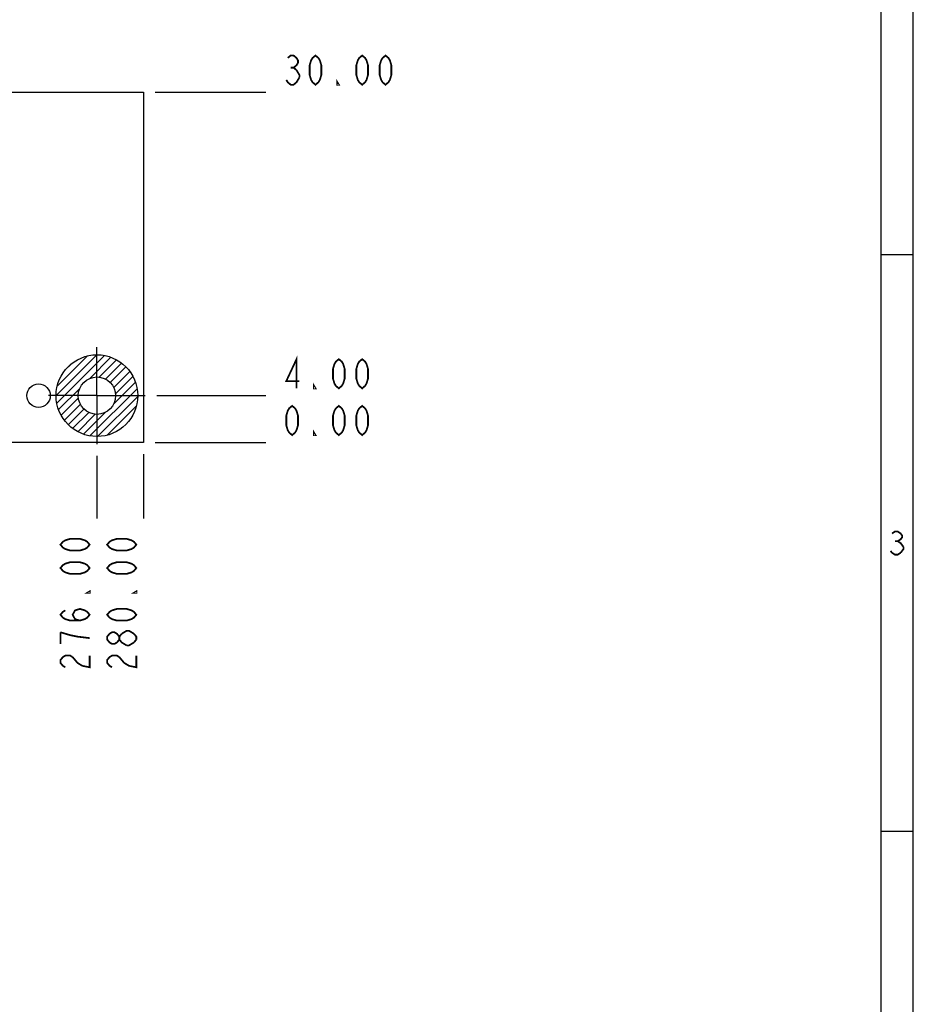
# Model space of a CAD drawing. Header units: millimetres. Extents: x 0 to 420, y 0 to 297.
# Tile 8 of 9: x 343 to 420, y 84 to 169. Entities that reach past the tile are written whole.
import ezdxf

# ---------------------------------------------------------------- set-up
doc = ezdxf.new("R2010")
doc.units = ezdxf.units.MM
doc.header["$LTSCALE"] = 23.1
doc.linetypes.add('CENTER', pattern=[0.6, 0.375, -0.075, 0.075, -0.075])
doc.layers.get('0').update_dxf_attribs({"linetype": 'CONTINUOUS'})
doc.layers.add('02___PRT_ALL_AXES', color=7, linetype='CONTINUOUS')
doc.styles.get("Standard").update_dxf_attribs({"font": 'txt', "width": 0.8})
doc.dimstyles.new('DIMSTYLE_1', dxfattribs={"dimtxt": 2.5, "dimasz": 2.5, "dimexe": 1, "dimexo": 1, "dimtad": 0, "dimtih": 1, "dimtoh": 1, "dimzin": 0, "dimdsep": 46, "dimtxsty": 'STANDARD', "dimblk": '_FILLED', "dimblk1": '_FILLED', "dimblk2": '_FILLED', "dimcen": 0.09, "dimadec": 0, "dimazin": 0, "dimtp": 0.01, "dimtm": 0.01, "dimtfac": 1, "dimtofl": 0, "dimtmove": 0, "dimatfit": 3, "dimldrblk": '_FILLED', "dimfxl": 1, "dimtolj": 1, "dimtzin": 0, "dimarcsym": 0})

# ---------------------------------------------------------------- blocks, each defined once
blk = doc.blocks.new('*D4')
at = {"color": 2, "linetype": 'CONTINUOUS'}
blk.add_line((355.197, 136.425), (364.53, 136.425), dxfattribs=at)
blk = doc.blocks.new('_FILLED')
at = {"color": 0, "linetype": 'BYBLOCK'}
blk.add_solid([(0, 0), (-1, 0.14), (-1, -0.14)], dxfattribs=at)
blk = doc.blocks.new('*D5')
at = {"color": 2, "linetype": 'CONTINUOUS'}
blk.add_line((355.057, 132.425), (364.53, 132.425), dxfattribs=at)
blk = doc.blocks.new('*D6')
at = {"color": 2, "linetype": 'CONTINUOUS'}
blk.add_line((355.057, 162.425), (364.53, 162.425), dxfattribs=at)
blk = doc.blocks.new('*D11')
at = {"color": 2, "linetype": 'CONTINUOUS'}
blk.add_line((350.057, 131.285), (350.057, 125.916), dxfattribs=at)
blk = doc.blocks.new('*D12')
at = {"color": 2, "linetype": 'CONTINUOUS'}
blk.add_line((354.057, 131.425), (354.057, 125.916), dxfattribs=at)

msp = doc.modelspace()

# ---------------------------------------------------------------- linework, layer by layer
at = {"color": 7, "linetype": 'CONTINUOUS', "true_color": 0xf5f5f5}
for p, q in [((420, 0), (420, 297)), ((419.978, 0.358), (419.978, 296.671)), ((417.234, 3.102), (417.234, 293.928)), ((417.234, 148.515), (419.978, 148.515)), ((417.234, 99.129), (419.978, 99.129))]:
    msp.add_line(p, q, dxfattribs=at)
at = {"color": 7, "linetype": 'CONTINUOUS'}
for p, q in [((209.057, 162.425), (354.057, 162.425)), ((354.057, 162.425), (354.057, 132.425))]:
    msp.add_line(p, q, dxfattribs=at)
at = {"color": 2, "linetype": 'CONTINUOUS'}
for p, q in [((346.557, 136.436), (350.047, 139.925)), ((346.616, 135.788), (350.695, 139.867)), ((346.653, 137.239), (349.244, 139.83)), ((347.347, 138.64), (347.843, 139.136)), ((349.435, 137.899), (351.251, 139.716)), ((350.256, 138.013), (351.738, 139.495)), ((350.795, 137.845), (352.167, 139.218)), ((351.201, 137.544), (352.545, 138.888)), ((351.494, 137.13), (352.871, 138.507)), ((351.489, 135.711), (353.361, 137.582)), ((351.65, 136.579), (353.145, 138.074)), ((346.767, 135.232), (348.583, 137.048)), ((349.462, 132.976), (353.506, 137.021)), ((346.987, 134.745), (348.47, 136.227)), ((350.118, 132.926), (353.557, 136.364)), ((347.265, 134.315), (348.637, 135.688)), ((347.595, 133.938), (348.938, 135.282)), ((347.976, 133.612), (349.353, 134.989)), ((348.9, 133.122), (350.772, 134.994)), ((350.937, 133.038), (353.445, 135.545)), ((348.409, 133.338), (349.904, 134.833))]:
    msp.add_line(p, q, dxfattribs=at)
at = {"color": 2, "linetype": 'CONTINUOUS', "const_width": 0.15}
for points in [[(366.405, 165.342), (366.655, 165.55), (366.905, 165.55), (367.155, 165.342), (367.28, 165.134), (367.28, 164.925), (367.155, 164.717), (366.905, 164.509), (367.155, 164.3)], [(368.78, 163.05), (368.53, 163.259), (368.405, 163.467), (368.28, 163.884), (368.28, 164.717), (368.405, 165.134), (368.53, 165.342), (368.78, 165.55), (369.03, 165.342), (369.155, 165.134), (369.28, 164.717), (369.28, 163.884), (369.155, 163.467), (369.03, 163.259), (368.78, 163.05)], [(372.78, 163.05), (372.53, 163.259), (372.405, 163.467), (372.28, 163.884), (372.28, 164.717), (372.405, 165.134), (372.53, 165.342), (372.78, 165.55), (373.03, 165.342), (373.155, 165.134), (373.28, 164.717), (373.28, 163.884), (373.155, 163.467), (373.03, 163.259), (372.78, 163.05)], [(374.78, 163.05), (374.53, 163.259), (374.405, 163.467), (374.28, 163.884), (374.28, 164.717), (374.405, 165.134), (374.53, 165.342), (374.78, 165.55), (375.03, 165.342), (375.155, 165.134), (375.28, 164.717), (375.28, 163.884), (375.155, 163.467), (375.03, 163.259), (374.78, 163.05)], [(366.655, 164.509), (366.905, 164.509)], [(367.405, 163.675), (367.155, 163.259), (366.905, 163.05), (366.655, 163.05), (366.405, 163.259), (366.28, 163.467)], [(367.155, 164.3), (367.405, 163.884), (367.405, 163.675)], [(370.78, 163.05), (370.655, 163.05), (370.655, 163.259), (370.78, 163.05)], [(367.155, 137.05), (367.155, 139.55), (366.28, 137.675), (367.405, 137.675)], [(370.78, 137.05), (370.53, 137.259), (370.405, 137.467), (370.28, 137.884), (370.28, 138.717), (370.405, 139.134), (370.53, 139.342), (370.78, 139.55), (371.03, 139.342), (371.155, 139.134), (371.28, 138.717), (371.28, 137.884), (371.155, 137.467), (371.03, 137.259), (370.78, 137.05)], [(372.78, 137.05), (372.53, 137.259), (372.405, 137.467), (372.28, 137.884), (372.28, 138.717), (372.405, 139.134), (372.53, 139.342), (372.78, 139.55), (373.03, 139.342), (373.155, 139.134), (373.28, 138.717), (373.28, 137.884), (373.155, 137.467), (373.03, 137.259), (372.78, 137.05)], [(368.78, 137.05), (368.655, 137.05), (368.655, 137.259), (368.78, 137.05)], [(366.78, 133.05), (366.53, 133.259), (366.405, 133.467), (366.28, 133.884), (366.28, 134.717), (366.405, 135.134), (366.53, 135.342), (366.78, 135.55), (367.03, 135.342), (367.155, 135.134), (367.28, 134.717), (367.28, 133.884), (367.155, 133.467), (367.03, 133.259), (366.78, 133.05)], [(370.78, 133.05), (370.53, 133.259), (370.405, 133.467), (370.28, 133.884), (370.28, 134.717), (370.405, 135.134), (370.53, 135.342), (370.78, 135.55), (371.03, 135.342), (371.155, 135.134), (371.28, 134.717), (371.28, 133.884), (371.155, 133.467), (371.03, 133.259), (370.78, 133.05)], [(372.78, 133.05), (372.53, 133.259), (372.405, 133.467), (372.28, 133.884), (372.28, 134.717), (372.405, 135.134), (372.53, 135.342), (372.78, 135.55), (373.03, 135.342), (373.155, 135.134), (373.28, 134.717), (373.28, 133.884), (373.155, 133.467), (373.03, 133.259), (372.78, 133.05)], [(368.78, 133.05), (368.655, 133.05), (368.655, 133.259), (368.78, 133.05)], [(349.432, 123.666), (349.224, 123.416), (349.016, 123.291), (348.599, 123.166), (347.766, 123.166), (347.349, 123.291), (347.141, 123.416), (346.932, 123.666), (347.141, 123.916), (347.349, 124.041), (347.766, 124.166), (348.599, 124.166), (349.016, 124.041), (349.224, 123.916), (349.432, 123.666)], [(353.432, 123.666), (353.224, 123.416), (353.016, 123.291), (352.599, 123.166), (351.766, 123.166), (351.349, 123.291), (351.141, 123.416), (350.932, 123.666), (351.141, 123.916), (351.349, 124.041), (351.766, 124.166), (352.599, 124.166), (353.016, 124.041), (353.224, 123.916), (353.432, 123.666)], [(349.432, 121.666), (349.224, 121.416), (349.016, 121.291), (348.599, 121.166), (347.766, 121.166), (347.349, 121.291), (347.141, 121.416), (346.932, 121.666), (347.141, 121.916), (347.349, 122.041), (347.766, 122.166), (348.599, 122.166), (349.016, 122.041), (349.224, 121.916), (349.432, 121.666)], [(353.432, 121.666), (353.224, 121.416), (353.016, 121.291), (352.599, 121.166), (351.766, 121.166), (351.349, 121.291), (351.141, 121.416), (350.932, 121.666), (351.141, 121.916), (351.349, 122.041), (351.766, 122.166), (352.599, 122.166), (353.016, 122.041), (353.224, 121.916), (353.432, 121.666)], [(349.432, 119.666), (349.432, 119.541), (349.224, 119.541), (349.432, 119.666)], [(353.432, 119.666), (353.432, 119.541), (353.224, 119.541), (353.432, 119.666)], [(348.599, 117.166), (348.182, 117.291), (347.974, 117.666), (348.182, 118.041), (348.599, 118.166), (349.016, 118.041), (349.224, 117.916), (349.432, 117.666), (349.224, 117.416), (349.016, 117.291), (348.599, 117.166), (347.766, 117.166), (347.349, 117.291), (347.141, 117.416), (346.932, 117.666), (347.141, 117.916), (347.349, 118.041)], [(353.432, 117.666), (353.224, 117.416), (353.016, 117.291), (352.599, 117.166), (351.766, 117.166), (351.349, 117.291), (351.141, 117.416), (350.932, 117.666), (351.141, 117.916), (351.349, 118.041), (351.766, 118.166), (352.599, 118.166), (353.016, 118.041), (353.224, 117.916), (353.432, 117.666)], [(352.182, 116.041), (352.599, 116.291), (352.807, 116.291), (353.224, 116.041)], [(349.432, 115.666), (348.391, 115.791), (347.766, 115.916), (346.932, 116.166)], [(346.932, 116.166), (346.932, 115.166)], [(351.974, 115.541), (351.766, 115.291), (351.557, 115.166), (351.349, 115.166), (351.141, 115.291), (350.932, 115.541), (350.932, 115.791), (351.141, 116.041), (351.349, 116.166), (351.557, 116.166), (351.766, 116.041), (351.974, 115.791)], [(352.599, 115.041), (352.182, 115.291), (351.974, 115.541), (351.974, 115.791), (352.182, 116.041)], [(353.224, 116.041), (353.432, 115.791), (353.432, 115.541)], [(353.432, 115.541), (353.224, 115.291)], [(353.224, 115.291), (352.807, 115.041), (352.599, 115.041)], [(347.349, 113.166), (347.141, 113.291), (346.932, 113.541), (346.932, 113.791), (347.141, 114.041), (347.349, 114.166), (347.766, 114.166), (347.974, 114.041)], [(347.974, 114.041), (348.391, 113.541), (348.807, 113.291), (349.432, 113.166), (349.432, 114.166)], [(351.349, 113.166), (351.141, 113.291), (350.932, 113.541), (350.932, 113.791), (351.141, 114.041), (351.349, 114.166), (351.766, 114.166), (351.974, 114.041)], [(351.974, 114.041), (352.391, 113.541), (352.807, 113.291), (353.432, 113.166), (353.432, 114.166)]]:
    msp.add_lwpolyline(points, dxfattribs=at)
at = {"color": 7, "linetype": 'CONTINUOUS', "true_color": 0xf5f5f5, "const_width": 0.15}
for points in [[(418.174, 124.62), (418.421, 124.785), (418.668, 124.785), (418.915, 124.62), (419.038, 124.455), (419.038, 124.291), (418.915, 124.126), (418.668, 123.962), (418.915, 123.797), (419.162, 123.468)], [(418.421, 123.962), (418.668, 123.962)], [(418.915, 122.974), (418.668, 122.809), (418.421, 122.809), (418.174, 122.974), (418.05, 123.139)], [(419.162, 123.468), (419.162, 123.303), (418.915, 122.974)]]:
    msp.add_lwpolyline(points, dxfattribs=at)
at = {"color": 4, "linetype": 'CONTINUOUS'}
for radius in [3.5, 1.6]:
    msp.add_circle((350.057, 136.425), radius, dxfattribs=at)
at = {"layer": '02___PRT_ALL_AXES', "color": 7, "linetype": 'CENTER'}
for q in [(350.057, 140.565), (345.917, 136.425), (354.197, 136.425), (350.057, 132.285)]:
    msp.add_line((350.057, 136.425), q, dxfattribs=at)
at = {"layer": '02___PRT_ALL_AXES', "color": 7, "linetype": 'CONTINUOUS'}
msp.add_line((354.057, 132.425), (327.557, 132.425), dxfattribs=at)
for centre, radius in [((345.057, 136.425), 1), ((350.057, 136.425), 1.6)]:
    msp.add_circle(centre, radius, dxfattribs=at)

# ---------------------------------------------------------------- dimensions: what is measured, and where the dimension line sits
at = {"color": 2, "linetype": 'CONTINUOUS'}
for feature_location, offset, dtype, origin, picture, middle in [((355.057, 162.425), (9.473, 0), 0, (354.057, 132.425), '*D6', (365.78, 163.05)), ((355.197, 136.425), (9.333, 0), 0, (354.197, 132.425), '*D4', (365.78, 137.05)), ((354.057, 131.425), (0, -5.51), 1, (74.057, 132.425), '*D12', (353.432, 112.666)), ((355.057285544, 132.425398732), (9.473179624, 0), 0, (354.057285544, 132.425398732), '*D5', (365.780465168, 133.050398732)), ((350.057, 131.285), (0, -5.37), 1, (74.057, 132.285), '*D11', (349.432, 112.666))]:
    dim = msp.add_ordinate_dim(feature_location=feature_location, offset=offset, dtype=dtype, origin=origin, dimstyle='DIMSTYLE_1', override={"dimtad": 1, "dimtih": 0, "dimtoh": 0}, dxfattribs=at)
    dim.commit()
    dim.dimension.update_dxf_attribs({"geometry": picture, "text_midpoint": middle})

doc.saveas('drawing.dxf')
